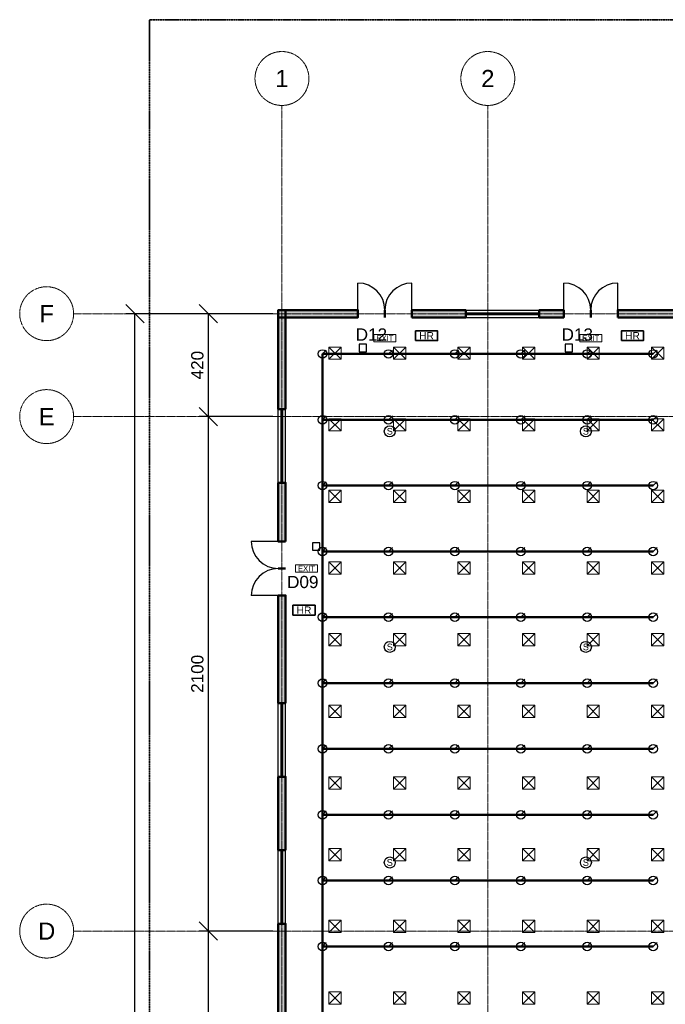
# Model space of a CAD drawing. Header units: millimetres. Extents: x -5300 to 125300, y -375 to 90375.
# Tile 4 of 11: x -5300 to 21042, y 49812 to 90000. Entities that reach past the tile are written whole.
import ezdxf
from ezdxf.enums import TextEntityAlignment as Align

# ---------------------------------------------------------------- set-up
doc = ezdxf.new("R2010")
doc.units = ezdxf.units.MM
doc.linetypes.add('CENTER', pattern=[5.08, 3.175, -0.635, 0.635, -0.635])
doc.linetypes.add('PHANTOM', pattern=[6.35, 3.175, -0.635, 0.635, -0.635, 0.635, -0.635])
for name, color, linetype, lineweight in [('A-ANNO-DIMS', 1, 'Continuous', 18), ('A-ANNO-SYMB', 2, 'Continuous', 18), ('A-DOOR', 4, 'Continuous', 25), ('A-GLAZ', 5, 'Continuous', 25), ('A-GRID', 1, 'CENTER', 13), ('A-WALL', 2, 'Continuous', 50), ('A-WALL-PATT', 8, 'Continuous', 9), ('C-PROP-LINE', 1, 'PHANTOM', 35), ('E-ANNO-TEXT', 52, 'Continuous', 18), ('E-FALM', 230, 'Continuous', 25), ('E-LITE-EMER', 40, 'Continuous', 18), ('FP-ANNO-TEXT', 14, 'Continuous', 18), ('FP-HOSE', 20, 'Continuous', 35), ('FP-SPRK-HEAD', 1, 'Continuous', 25), ('FP-SPRK-PIPE', 12, 'Continuous', 50), ('M-HVAC-SCD', 4, 'Continuous', 18)]:
    doc.layers.add(name, color=color, linetype=linetype, lineweight=lineweight)
doc.styles.add('BS-ARIAL', font='arial.ttf')
doc.dimstyles.new('EG-100-CM', dxfattribs={"dimscale": 250, "dimtxt": 2, "dimasz": 1.5, "dimexe": 1.5, "dimexo": 1.5, "dimgap": 0.8, "dimtad": 1, "dimdec": 0, "dimlfac": 0.1, "dimdsep": 46, "dimtxsty": 'BS-ARIAL', "dimtsz": 1.5, "dimcen": 2.5, "dimclrd": 256, "dimclre": 256, "dimclrt": 256, "dimazin": 3, "dimtfac": 1, "dimtmove": 0, "dimatfit": 3})

msp = doc.modelspace()

# ---------------------------------------------------------------- hatches: boundary and pattern name
at = {"layer": 'A-WALL-PATT'}
for points in [[(5250, 77850), (8500, 77850), (8500, 78150), (5250, 78150)], [(5550, 74100), (5550, 78150), (5250, 78150), (5250, 74100)], [(10700, 77850), (12900, 77850), (12900, 78150), (10700, 78150)], [(15900, 77850), (16900, 77850), (16900, 78150), (15900, 78150)], [(19100, 77850), (30000, 77850), (30000, 78150), (19100, 78150)], [(5550, 68700), (5550, 71100), (5250, 71100), (5250, 68700)], [(5550, 62100), (5550, 66500), (5250, 66500), (5250, 62100)], [(5550, 56100), (5550, 59100), (5250, 59100), (5250, 56100)], [(5550, 47900), (5550, 53100), (5250, 53100), (5250, 47900)]]:
    msp.add_hatch(color=256, dxfattribs=at).paths.add_polyline_path(points)

# ---------------------------------------------------------------- linework, layer by layer
at = {"layer": 'A-DOOR'}
for p, q in [((8500, 78150), (8500, 79250)), ((10700, 78150), (10700, 79250)), ((16900, 78150), (16900, 79250)), ((19100, 78150), (19100, 79250)), ((5250, 68700), (4150, 68700)), ((5250, 66500), (4150, 66500))]:
    msp.add_line(p, q, dxfattribs=at)
for centre, start, end in [((8500, 78150), 0, 90), ((10700, 78150), 90, 180), ((16900, 78150), 0, 90), ((19100, 78150), 90, 180), ((5250, 68700), 180, -90), ((5250, 66500), 90, 180)]:
    msp.add_arc(centre, 1100, start, end, dxfattribs=at)
at = {"layer": 'A-GLAZ'}
for p, q in [((12900, 78150), (15900, 78150)), ((12900, 78037.5), (15900, 78037.5)), ((12900, 77962.5), (15900, 77962.5)), ((12900, 77850), (15900, 77850)), ((5250, 71100), (5250, 74100)), ((5362.5, 71100), (5362.5, 74100)), ((5437.5, 71100), (5437.5, 74100)), ((5550, 71100), (5550, 74100)), ((5250, 59100), (5250, 62100)), ((5362.5, 59100), (5362.5, 62100)), ((5437.5, 59100), (5437.5, 62100)), ((5550, 59100), (5550, 62100)), ((5250, 53100), (5250, 56100)), ((5362.5, 53100), (5362.5, 56100)), ((5437.5, 53100), (5437.5, 56100)), ((5550, 53100), (5550, 56100))]:
    msp.add_line(p, q, dxfattribs=at)
at = {"layer": 'A-GRID'}
for p, q in [((5400, 7100), (5400, 86500)), ((13800, 7100), (13800, 86500)), ((-3100, 78000), (123100, 78000)), ((-3100, 73800), (123100, 73800)), ((-3100, 52800), (123100, 52800))]:
    msp.add_line(p, q, dxfattribs=at)
for centre in [(5400, 87600), (13800, 87600), (-4200, 78000), (-4200, 73800), (-4200, 52800)]:
    msp.add_circle(centre, 1100, dxfattribs=at)
at = {"layer": 'A-WALL'}
for p, q in [((8500, 77850), (8500, 78150)), ((9600, 77850), (9600, 78150)), ((9600, 77850), (9600, 78150)), ((10700, 77850), (10700, 78150)), ((12900, 77850), (12900, 78150)), ((15900, 77850), (15900, 78150)), ((16900, 77850), (16900, 78150)), ((18000, 77850), (18000, 78150)), ((18000, 77850), (18000, 78150)), ((19100, 77850), (19100, 78150)), ((5550, 74100), (5250, 74100)), ((5550, 71100), (5250, 71100)), ((5550, 68700), (5250, 68700)), ((5550, 67600), (5250, 67600)), ((5550, 67600), (5250, 67600)), ((5550, 66500), (5250, 66500)), ((5550, 62100), (5250, 62100)), ((5550, 59100), (5250, 59100)), ((5550, 56100), (5250, 56100)), ((5550, 53100), (5250, 53100))]:
    msp.add_line(p, q, dxfattribs=at)
for points in [[(5250, 77850), (8500, 77850), (8500, 78150), (5250, 78150)], [(5550, 74100), (5550, 78150), (5250, 78150), (5250, 74100)], [(10700, 77850), (12900, 77850), (12900, 78150), (10700, 78150)], [(15900, 77850), (16900, 77850), (16900, 78150), (15900, 78150)], [(19100, 77850), (30000, 77850), (30000, 78150), (19100, 78150)], [(5550, 68700), (5550, 71100), (5250, 71100), (5250, 68700)], [(5550, 62100), (5550, 66500), (5250, 66500), (5250, 62100)], [(5550, 56100), (5550, 59100), (5250, 59100), (5250, 56100)], [(5550, 47900), (5550, 53100), (5250, 53100), (5250, 47900)]]:
    msp.add_lwpolyline(points, close=True, dxfattribs=at)
at = {"layer": 'C-PROP-LINE'}
msp.add_lwpolyline([(0, 0), (120000, 0), (120000, 90000), (0, 90000)], close=True, dxfattribs=at)
at = {"layer": 'E-FALM'}
for points in [[(8550, 76450), (8850, 76450), (8850, 76750), (8550, 76750)], [(16950, 76450), (17250, 76450), (17250, 76750), (16950, 76750)], [(6650, 68350), (6950, 68350), (6950, 68650), (6650, 68650)]]:
    msp.add_lwpolyline(points, close=True, dxfattribs=at)
for centre in [(9800, 73200), (17800, 73200), (9800, 64400), (17800, 64400), (9800, 55600), (17800, 55600)]:
    msp.add_circle(centre, 225, dxfattribs=at)
at = {"layer": 'E-LITE-EMER'}
for points in [[(9150, 76850), (10050, 76850), (10050, 77150), (9150, 77150)], [(17550, 76850), (18450, 76850), (18450, 77150), (17550, 77150)], [(5950, 67450), (6850, 67450), (6850, 67750), (5950, 67750)]]:
    msp.add_lwpolyline(points, close=True, dxfattribs=at)
at = {"layer": 'FP-HOSE'}
for points in [[(10850, 76900), (11750, 76900), (11750, 77300), (10850, 77300)], [(19250, 76900), (20150, 76900), (20150, 77300), (19250, 77300)], [(5850, 65700), (6750, 65700), (6750, 66100), (5850, 66100)]]:
    msp.add_lwpolyline(points, close=True, dxfattribs=at)
at = {"layer": 'FP-SPRK-HEAD'}
for p, q in [((7050, 76356.5), (7207.5, 76514)), ((9750, 76356.5), (9907.5, 76514)), ((12450, 76356.5), (12607.5, 76514)), ((15150, 76356.5), (15307.5, 76514)), ((17850, 76356.5), (18007.5, 76514)), ((20550, 76356.5), (20707.5, 76514)), ((7050, 73669.6), (7207.5, 73827.1)), ((9750, 73669.6), (9907.5, 73827.1)), ((12450, 73669.6), (12607.5, 73827.1)), ((15150, 73669.6), (15307.5, 73827.1)), ((17850, 73669.6), (18007.5, 73827.1)), ((20550, 73669.6), (20707.5, 73827.1)), ((7050, 70982.6), (7207.5, 71140.1)), ((9750, 70982.6), (9907.5, 71140.1)), ((12450, 70982.6), (12607.5, 71140.1)), ((15150, 70982.6), (15307.5, 71140.1)), ((17850, 70982.6), (18007.5, 71140.1)), ((20550, 70982.6), (20707.5, 71140.1)), ((7050, 68295.7), (7207.5, 68453.2)), ((9750, 68295.7), (9907.5, 68453.2)), ((12450, 68295.7), (12607.5, 68453.2)), ((15150, 68295.7), (15307.5, 68453.2)), ((17850, 68295.7), (18007.5, 68453.2)), ((20550, 68295.7), (20707.5, 68453.2)), ((7050, 65608.7), (7207.5, 65766.2)), ((9750, 65608.7), (9907.5, 65766.2)), ((12450, 65608.7), (12607.5, 65766.2)), ((15150, 65608.7), (15307.5, 65766.2)), ((17850, 65608.7), (18007.5, 65766.2)), ((20550, 65608.7), (20707.5, 65766.2)), ((7050, 62921.7), (7207.5, 63079.2)), ((9750, 62921.7), (9907.5, 63079.2)), ((12450, 62921.7), (12607.5, 63079.2)), ((15150, 62921.7), (15307.5, 63079.2)), ((17850, 62921.7), (18007.5, 63079.2)), ((20550, 62921.7), (20707.5, 63079.2)), ((7050, 60234.8), (7207.5, 60392.3)), ((9750, 60234.8), (9907.5, 60392.3)), ((12450, 60234.8), (12607.5, 60392.3)), ((15150, 60234.8), (15307.5, 60392.3)), ((17850, 60234.8), (18007.5, 60392.3)), ((20550, 60234.8), (20707.5, 60392.3)), ((7050, 57547.8), (7207.5, 57705.3)), ((9750, 57547.8), (9907.5, 57705.3)), ((12450, 57547.8), (12607.5, 57705.3)), ((15150, 57547.8), (15307.5, 57705.3)), ((17850, 57547.8), (18007.5, 57705.3)), ((20550, 57547.8), (20707.5, 57705.3)), ((7050, 54860.9), (7207.5, 55018.4)), ((9750, 54860.9), (9907.5, 55018.4)), ((12450, 54860.9), (12607.5, 55018.4)), ((15150, 54860.9), (15307.5, 55018.4)), ((17850, 54860.9), (18007.5, 55018.4)), ((20550, 54860.9), (20707.5, 55018.4)), ((7050, 52173.9), (7207.5, 52331.4)), ((9750, 52173.9), (9907.5, 52331.4)), ((12450, 52173.9), (12607.5, 52331.4)), ((15150, 52173.9), (15307.5, 52331.4)), ((17850, 52173.9), (18007.5, 52331.4)), ((20550, 52173.9), (20707.5, 52331.4))]:
    msp.add_line(p, q, dxfattribs=at)
for centre in [(7050, 76356.5), (9750, 76356.5), (12450, 76356.5), (15150, 76356.5), (17850, 76356.5), (20550, 76356.5), (7050, 73669.6), (9750, 73669.6), (12450, 73669.6), (15150, 73669.6), (17850, 73669.6), (20550, 73669.6), (7050, 70982.6), (9750, 70982.6), (12450, 70982.6), (15150, 70982.6), (17850, 70982.6), (20550, 70982.6), (7050, 68295.7), (9750, 68295.7), (12450, 68295.7), (15150, 68295.7), (17850, 68295.7), (20550, 68295.7), (7050, 65608.7), (9750, 65608.7), (12450, 65608.7), (15150, 65608.7), (17850, 65608.7), (20550, 65608.7), (7050, 62921.7), (9750, 62921.7), (12450, 62921.7), (15150, 62921.7), (17850, 62921.7), (20550, 62921.7), (7050, 60234.8), (9750, 60234.8), (12450, 60234.8), (15150, 60234.8), (17850, 60234.8), (20550, 60234.8), (7050, 57547.8), (9750, 57547.8), (12450, 57547.8), (15150, 57547.8), (17850, 57547.8), (20550, 57547.8), (7050, 54860.9), (9750, 54860.9), (12450, 54860.9), (15150, 54860.9), (17850, 54860.9), (20550, 54860.9), (7050, 52173.9), (9750, 52173.9), (12450, 52173.9), (15150, 52173.9), (17850, 52173.9), (20550, 52173.9)]:
    msp.add_circle(centre, 175, dxfattribs=at)
at = {"layer": 'FP-SPRK-PIPE'}
for p, q in [((7050, 76356.5), (9750, 76356.5)), ((7050, 73669.6), (7050, 76356.5)), ((9750, 76356.5), (12450, 76356.5)), ((12450, 76356.5), (15150, 76356.5)), ((15150, 76356.5), (17850, 76356.5)), ((17850, 76356.5), (20550, 76356.5)), ((7050, 73669.6), (9750, 73669.6)), ((7050, 70982.6), (7050, 73669.6)), ((9750, 73669.6), (12450, 73669.6)), ((12450, 73669.6), (15150, 73669.6)), ((15150, 73669.6), (17850, 73669.6)), ((17850, 73669.6), (20550, 73669.6)), ((7050, 70982.6), (9750, 70982.6)), ((7050, 68295.7), (7050, 70982.6)), ((9750, 70982.6), (12450, 70982.6)), ((12450, 70982.6), (15150, 70982.6)), ((15150, 70982.6), (17850, 70982.6)), ((17850, 70982.6), (20550, 70982.6)), ((7050, 68295.7), (9750, 68295.7)), ((7050, 65608.7), (7050, 68295.7)), ((9750, 68295.7), (12450, 68295.7)), ((12450, 68295.7), (15150, 68295.7)), ((15150, 68295.7), (17850, 68295.7)), ((17850, 68295.7), (20550, 68295.7)), ((7050, 65608.7), (9750, 65608.7)), ((7050, 62921.7), (7050, 65608.7)), ((9750, 65608.7), (12450, 65608.7)), ((12450, 65608.7), (15150, 65608.7)), ((15150, 65608.7), (17850, 65608.7)), ((17850, 65608.7), (20550, 65608.7)), ((7050, 62921.7), (9750, 62921.7)), ((7050, 60234.8), (7050, 62921.7)), ((9750, 62921.7), (12450, 62921.7)), ((12450, 62921.7), (15150, 62921.7)), ((15150, 62921.7), (17850, 62921.7)), ((17850, 62921.7), (20550, 62921.7)), ((7050, 60234.8), (9750, 60234.8)), ((7050, 57547.8), (7050, 60234.8)), ((9750, 60234.8), (12450, 60234.8)), ((12450, 60234.8), (15150, 60234.8)), ((15150, 60234.8), (17850, 60234.8)), ((17850, 60234.8), (20550, 60234.8)), ((7050, 57547.8), (9750, 57547.8)), ((7050, 54860.9), (7050, 57547.8)), ((9750, 57547.8), (12450, 57547.8)), ((12450, 57547.8), (15150, 57547.8)), ((15150, 57547.8), (17850, 57547.8)), ((17850, 57547.8), (20550, 57547.8)), ((7050, 54860.9), (9750, 54860.9)), ((7050, 52173.9), (7050, 54860.9)), ((9750, 54860.9), (12450, 54860.9)), ((12450, 54860.9), (15150, 54860.9)), ((15150, 54860.9), (17850, 54860.9)), ((17850, 54860.9), (20550, 54860.9)), ((7050, 52173.9), (9750, 52173.9)), ((7050, 49487), (7050, 52173.9)), ((9750, 52173.9), (12450, 52173.9)), ((12450, 52173.9), (15150, 52173.9)), ((15150, 52173.9), (17850, 52173.9)), ((17850, 52173.9), (20550, 52173.9))]:
    msp.add_line(p, q, dxfattribs=at)
at = {"layer": 'M-HVAC-SCD'}
for p, q in [((7316.7, 76138.1), (7816.7, 76638.1)), ((7316.7, 76638.1), (7816.7, 76138.1)), ((9950, 76138.1), (10450, 76638.1)), ((9950, 76638.1), (10450, 76138.1)), ((12583.3, 76138.1), (13083.3, 76638.1)), ((12583.3, 76638.1), (13083.3, 76138.1)), ((15216.7, 76138.1), (15716.7, 76638.1)), ((15216.7, 76638.1), (15716.7, 76138.1)), ((17850, 76138.1), (18350, 76638.1)), ((17850, 76638.1), (18350, 76138.1)), ((20483.3, 76138.1), (20983.3, 76638.1)), ((20483.3, 76638.1), (20983.3, 76138.1)), ((7316.7, 73214.3), (7816.7, 73714.3)), ((7316.7, 73714.3), (7816.7, 73214.3)), ((9950, 73214.3), (10450, 73714.3)), ((9950, 73714.3), (10450, 73214.3)), ((12583.3, 73214.3), (13083.3, 73714.3)), ((12583.3, 73714.3), (13083.3, 73214.3)), ((15216.7, 73214.3), (15716.7, 73714.3)), ((15216.7, 73714.3), (15716.7, 73214.3)), ((17850, 73214.3), (18350, 73714.3)), ((17850, 73714.3), (18350, 73214.3)), ((20483.3, 73214.3), (20983.3, 73714.3)), ((20483.3, 73714.3), (20983.3, 73214.3)), ((7316.7, 70290.5), (7816.7, 70790.5)), ((7316.7, 70790.5), (7816.7, 70290.5)), ((9950, 70290.5), (10450, 70790.5)), ((9950, 70790.5), (10450, 70290.5)), ((12583.3, 70290.5), (13083.3, 70790.5)), ((12583.3, 70790.5), (13083.3, 70290.5)), ((15216.7, 70290.5), (15716.7, 70790.5)), ((15216.7, 70790.5), (15716.7, 70290.5)), ((17850, 70290.5), (18350, 70790.5)), ((17850, 70790.5), (18350, 70290.5)), ((20483.3, 70290.5), (20983.3, 70790.5)), ((20483.3, 70790.5), (20983.3, 70290.5)), ((7316.7, 67366.7), (7816.7, 67866.7)), ((7316.7, 67866.7), (7816.7, 67366.7)), ((9950, 67366.7), (10450, 67866.7)), ((9950, 67866.7), (10450, 67366.7)), ((12583.3, 67366.7), (13083.3, 67866.7)), ((12583.3, 67866.7), (13083.3, 67366.7)), ((15216.7, 67366.7), (15716.7, 67866.7)), ((15216.7, 67866.7), (15716.7, 67366.7)), ((17850, 67366.7), (18350, 67866.7)), ((17850, 67866.7), (18350, 67366.7)), ((20483.3, 67366.7), (20983.3, 67866.7)), ((20483.3, 67866.7), (20983.3, 67366.7)), ((7316.7, 64442.9), (7816.7, 64942.9)), ((7316.7, 64942.9), (7816.7, 64442.9)), ((9950, 64442.9), (10450, 64942.9)), ((9950, 64942.9), (10450, 64442.9)), ((12583.3, 64442.9), (13083.3, 64942.9)), ((12583.3, 64942.9), (13083.3, 64442.9)), ((15216.7, 64442.9), (15716.7, 64942.9)), ((15216.7, 64942.9), (15716.7, 64442.9)), ((17850, 64442.9), (18350, 64942.9)), ((17850, 64942.9), (18350, 64442.9)), ((20483.3, 64442.9), (20983.3, 64942.9)), ((20483.3, 64942.9), (20983.3, 64442.9)), ((7316.7, 61519), (7816.7, 62019)), ((7316.7, 62019), (7816.7, 61519)), ((9950, 61519), (10450, 62019)), ((9950, 62019), (10450, 61519)), ((12583.3, 61519), (13083.3, 62019)), ((12583.3, 62019), (13083.3, 61519)), ((15216.7, 61519), (15716.7, 62019)), ((15216.7, 62019), (15716.7, 61519)), ((17850, 61519), (18350, 62019)), ((17850, 62019), (18350, 61519)), ((20483.3, 61519), (20983.3, 62019)), ((20483.3, 62019), (20983.3, 61519)), ((7316.7, 58595.2), (7816.7, 59095.2)), ((7316.7, 59095.2), (7816.7, 58595.2)), ((9950, 58595.2), (10450, 59095.2)), ((9950, 59095.2), (10450, 58595.2)), ((12583.3, 58595.2), (13083.3, 59095.2)), ((12583.3, 59095.2), (13083.3, 58595.2)), ((15216.7, 58595.2), (15716.7, 59095.2)), ((15216.7, 59095.2), (15716.7, 58595.2)), ((17850, 58595.2), (18350, 59095.2)), ((17850, 59095.2), (18350, 58595.2)), ((20483.3, 58595.2), (20983.3, 59095.2)), ((20483.3, 59095.2), (20983.3, 58595.2)), ((7316.7, 55671.4), (7816.7, 56171.4)), ((7316.7, 56171.4), (7816.7, 55671.4)), ((9950, 55671.4), (10450, 56171.4)), ((9950, 56171.4), (10450, 55671.4)), ((12583.3, 55671.4), (13083.3, 56171.4)), ((12583.3, 56171.4), (13083.3, 55671.4)), ((15216.7, 55671.4), (15716.7, 56171.4)), ((15216.7, 56171.4), (15716.7, 55671.4)), ((17850, 55671.4), (18350, 56171.4)), ((17850, 56171.4), (18350, 55671.4)), ((20483.3, 55671.4), (20983.3, 56171.4)), ((20483.3, 56171.4), (20983.3, 55671.4)), ((7316.7, 52747.6), (7816.7, 53247.6)), ((7316.7, 53247.6), (7816.7, 52747.6)), ((9950, 52747.6), (10450, 53247.6)), ((9950, 53247.6), (10450, 52747.6)), ((12583.3, 52747.6), (13083.3, 53247.6)), ((12583.3, 53247.6), (13083.3, 52747.6)), ((15216.7, 52747.6), (15716.7, 53247.6)), ((15216.7, 53247.6), (15716.7, 52747.6)), ((17850, 52747.6), (18350, 53247.6)), ((17850, 53247.6), (18350, 52747.6)), ((20483.3, 52747.6), (20983.3, 53247.6)), ((20483.3, 53247.6), (20983.3, 52747.6)), ((7316.7, 49823.8), (7816.7, 50323.8)), ((7316.7, 50323.8), (7816.7, 49823.8)), ((9950, 49823.8), (10450, 50323.8)), ((9950, 50323.8), (10450, 49823.8)), ((12583.3, 49823.8), (13083.3, 50323.8)), ((12583.3, 50323.8), (13083.3, 49823.8)), ((15216.7, 49823.8), (15716.7, 50323.8)), ((15216.7, 50323.8), (15716.7, 49823.8)), ((17850, 49823.8), (18350, 50323.8)), ((17850, 50323.8), (18350, 49823.8)), ((20483.3, 49823.8), (20983.3, 50323.8)), ((20483.3, 50323.8), (20983.3, 49823.8))]:
    msp.add_line(p, q, dxfattribs=at)
for points in [[(7316.7, 76138.1), (7816.7, 76138.1), (7816.7, 76638.1), (7316.7, 76638.1)], [(9950, 76138.1), (10450, 76138.1), (10450, 76638.1), (9950, 76638.1)], [(12583.3, 76138.1), (13083.3, 76138.1), (13083.3, 76638.1), (12583.3, 76638.1)], [(15216.7, 76138.1), (15716.7, 76138.1), (15716.7, 76638.1), (15216.7, 76638.1)], [(17850, 76138.1), (18350, 76138.1), (18350, 76638.1), (17850, 76638.1)], [(20483.3, 76138.1), (20983.3, 76138.1), (20983.3, 76638.1), (20483.3, 76638.1)], [(7316.7, 73214.3), (7816.7, 73214.3), (7816.7, 73714.3), (7316.7, 73714.3)], [(9950, 73214.3), (10450, 73214.3), (10450, 73714.3), (9950, 73714.3)], [(12583.3, 73214.3), (13083.3, 73214.3), (13083.3, 73714.3), (12583.3, 73714.3)], [(15216.7, 73214.3), (15716.7, 73214.3), (15716.7, 73714.3), (15216.7, 73714.3)], [(17850, 73214.3), (18350, 73214.3), (18350, 73714.3), (17850, 73714.3)], [(20483.3, 73214.3), (20983.3, 73214.3), (20983.3, 73714.3), (20483.3, 73714.3)], [(7316.7, 70290.5), (7816.7, 70290.5), (7816.7, 70790.5), (7316.7, 70790.5)], [(9950, 70290.5), (10450, 70290.5), (10450, 70790.5), (9950, 70790.5)], [(12583.3, 70290.5), (13083.3, 70290.5), (13083.3, 70790.5), (12583.3, 70790.5)], [(15216.7, 70290.5), (15716.7, 70290.5), (15716.7, 70790.5), (15216.7, 70790.5)], [(17850, 70290.5), (18350, 70290.5), (18350, 70790.5), (17850, 70790.5)], [(20483.3, 70290.5), (20983.3, 70290.5), (20983.3, 70790.5), (20483.3, 70790.5)], [(7316.7, 67366.7), (7816.7, 67366.7), (7816.7, 67866.7), (7316.7, 67866.7)], [(9950, 67366.7), (10450, 67366.7), (10450, 67866.7), (9950, 67866.7)], [(12583.3, 67366.7), (13083.3, 67366.7), (13083.3, 67866.7), (12583.3, 67866.7)], [(15216.7, 67366.7), (15716.7, 67366.7), (15716.7, 67866.7), (15216.7, 67866.7)], [(17850, 67366.7), (18350, 67366.7), (18350, 67866.7), (17850, 67866.7)], [(20483.3, 67366.7), (20983.3, 67366.7), (20983.3, 67866.7), (20483.3, 67866.7)], [(7316.7, 64442.9), (7816.7, 64442.9), (7816.7, 64942.9), (7316.7, 64942.9)], [(9950, 64442.9), (10450, 64442.9), (10450, 64942.9), (9950, 64942.9)], [(12583.3, 64442.9), (13083.3, 64442.9), (13083.3, 64942.9), (12583.3, 64942.9)], [(15216.7, 64442.9), (15716.7, 64442.9), (15716.7, 64942.9), (15216.7, 64942.9)], [(17850, 64442.9), (18350, 64442.9), (18350, 64942.9), (17850, 64942.9)], [(20483.3, 64442.9), (20983.3, 64442.9), (20983.3, 64942.9), (20483.3, 64942.9)], [(7316.7, 61519), (7816.7, 61519), (7816.7, 62019), (7316.7, 62019)], [(9950, 61519), (10450, 61519), (10450, 62019), (9950, 62019)], [(12583.3, 61519), (13083.3, 61519), (13083.3, 62019), (12583.3, 62019)], [(15216.7, 61519), (15716.7, 61519), (15716.7, 62019), (15216.7, 62019)], [(17850, 61519), (18350, 61519), (18350, 62019), (17850, 62019)], [(20483.3, 61519), (20983.3, 61519), (20983.3, 62019), (20483.3, 62019)], [(7316.7, 58595.2), (7816.7, 58595.2), (7816.7, 59095.2), (7316.7, 59095.2)], [(9950, 58595.2), (10450, 58595.2), (10450, 59095.2), (9950, 59095.2)], [(12583.3, 58595.2), (13083.3, 58595.2), (13083.3, 59095.2), (12583.3, 59095.2)], [(15216.7, 58595.2), (15716.7, 58595.2), (15716.7, 59095.2), (15216.7, 59095.2)], [(17850, 58595.2), (18350, 58595.2), (18350, 59095.2), (17850, 59095.2)], [(20483.3, 58595.2), (20983.3, 58595.2), (20983.3, 59095.2), (20483.3, 59095.2)], [(7316.7, 55671.4), (7816.7, 55671.4), (7816.7, 56171.4), (7316.7, 56171.4)], [(9950, 55671.4), (10450, 55671.4), (10450, 56171.4), (9950, 56171.4)], [(12583.3, 55671.4), (13083.3, 55671.4), (13083.3, 56171.4), (12583.3, 56171.4)], [(15216.7, 55671.4), (15716.7, 55671.4), (15716.7, 56171.4), (15216.7, 56171.4)], [(17850, 55671.4), (18350, 55671.4), (18350, 56171.4), (17850, 56171.4)], [(20483.3, 55671.4), (20983.3, 55671.4), (20983.3, 56171.4), (20483.3, 56171.4)], [(7316.7, 52747.6), (7816.7, 52747.6), (7816.7, 53247.6), (7316.7, 53247.6)], [(9950, 52747.6), (10450, 52747.6), (10450, 53247.6), (9950, 53247.6)], [(12583.3, 52747.6), (13083.3, 52747.6), (13083.3, 53247.6), (12583.3, 53247.6)], [(15216.7, 52747.6), (15716.7, 52747.6), (15716.7, 53247.6), (15216.7, 53247.6)], [(17850, 52747.6), (18350, 52747.6), (18350, 53247.6), (17850, 53247.6)], [(20483.3, 52747.6), (20983.3, 52747.6), (20983.3, 53247.6), (20483.3, 53247.6)], [(7316.7, 49823.8), (7816.7, 49823.8), (7816.7, 50323.8), (7316.7, 50323.8)], [(9950, 49823.8), (10450, 49823.8), (10450, 50323.8), (9950, 50323.8)], [(12583.3, 49823.8), (13083.3, 49823.8), (13083.3, 50323.8), (12583.3, 50323.8)], [(15216.7, 49823.8), (15716.7, 49823.8), (15716.7, 50323.8), (15216.7, 50323.8)], [(17850, 49823.8), (18350, 49823.8), (18350, 50323.8), (17850, 50323.8)], [(20483.3, 49823.8), (20983.3, 49823.8), (20983.3, 50323.8), (20483.3, 50323.8)]]:
    msp.add_lwpolyline(points, close=True, dxfattribs=at)

# ---------------------------------------------------------------- texts
at = {"layer": 'A-ANNO-SYMB', "style": 'BS-ARIAL'}
for s, p in [('D12', (9050, 77150)), ('D13', (17450, 77150)), ('D09', (6250, 67050))]:
    msp.add_text(s, height=500, dxfattribs=at).set_placement(p, align=Align.MIDDLE_CENTER)
at = {"layer": 'A-GRID', "style": 'BS-ARIAL'}
for s, p in [('1', (5400, 87600)), ('2', (13800, 87600)), ('F', (-4200, 78000)), ('E', (-4200, 73800)), ('D', (-4200, 52800))]:
    msp.add_text(s, height=700, dxfattribs=at).set_placement(p, align=Align.MIDDLE_CENTER)
at = {"layer": 'E-ANNO-TEXT', "style": 'BS-ARIAL'}
for p in [(9600, 77000), (18000, 77000), (6400, 67600)]:
    msp.add_text('EXIT', height=225, dxfattribs=at).set_placement(p, align=Align.MIDDLE_CENTER)
at = {"layer": 'E-FALM', "style": 'BS-ARIAL'}
for p in [(9800, 73200), (17800, 73200), (9800, 64400), (17800, 64400), (9800, 55600), (17800, 55600)]:
    msp.add_text('S', height=270, dxfattribs=at).set_placement(p, align=Align.MIDDLE_CENTER)
at = {"layer": 'FP-ANNO-TEXT', "style": 'BS-ARIAL'}
for p in [(11300, 77100), (19700, 77100), (6300, 65900)]:
    msp.add_text('HR', height=300, dxfattribs=at).set_placement(p, align=Align.MIDDLE_CENTER)

# ---------------------------------------------------------------- dimensions: what is measured, and where the dimension line sits
at = {"layer": 'A-ANNO-DIMS'}
for base, p1, p2 in [((-600, 15600), (5400, 15600), (5400, 78000)), ((2400, 73800), (5400, 73800), (5400, 78000)), ((2400, 52800), (5400, 52800), (5400, 73800)), ((2400, 40800), (5400, 40800), (5400, 52800))]:
    msp.add_linear_dim(base=base, p1=p1, p2=p2, angle=90, dimstyle='EG-100-CM', dxfattribs=at).render()

doc.saveas('drawing.dxf')
